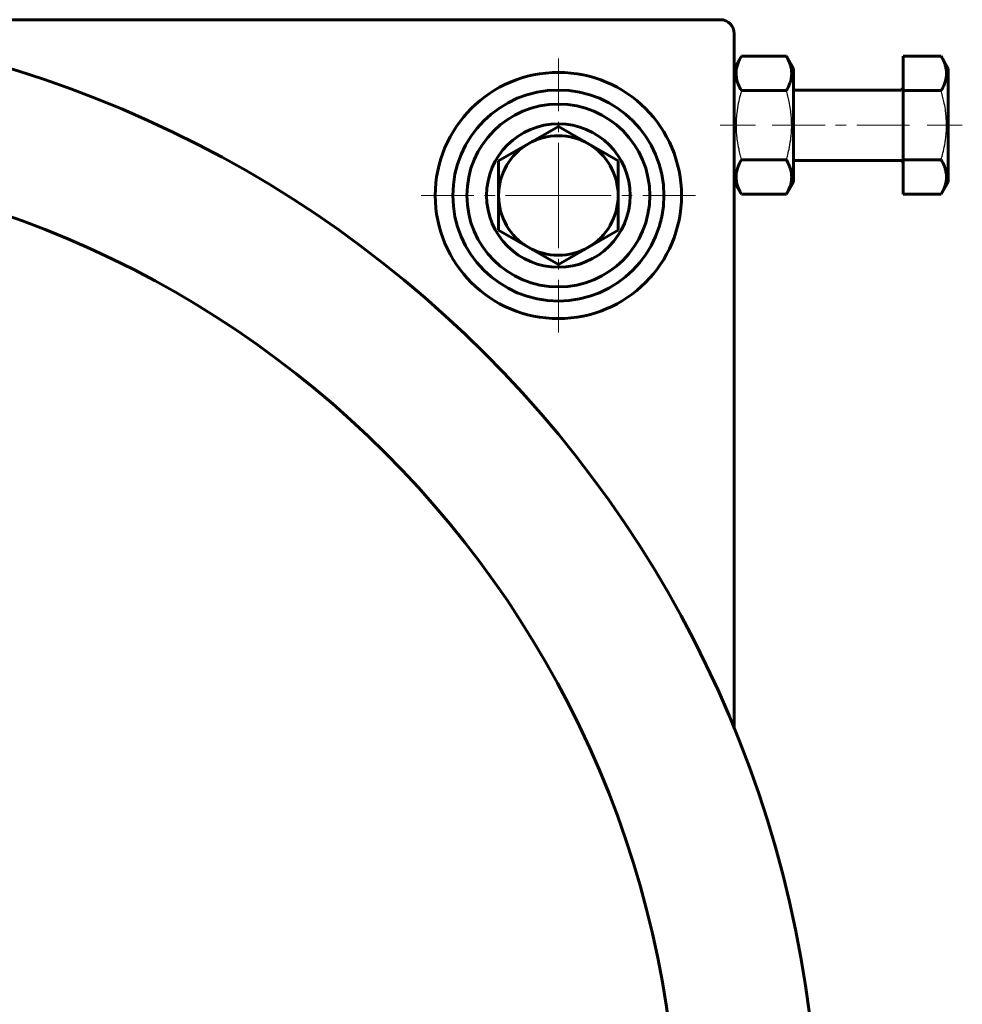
# Model space of a CAD drawing. Header units: millimetres. Extents: x -382 to 849, y -192 to 192.
# Tile 14 of 14: x 715 to 849, y 0 to 140. Entities that reach past the tile are written whole.
import ezdxf

# ---------------------------------------------------------------- set-up
doc = ezdxf.new("R2010")
doc.units = ezdxf.units.MM
for name, pattern in [('K5LT-1', [0]), ('K5LT_AXLED', [12, 7.5, -1.5, 1.5, -1.5]), ('K5LT_BASIC', [0])]:
    doc.linetypes.add(name, pattern=pattern)
doc.layers.add('Системный слой (1)', color=7, linetype='Continuous', true_color=0x6c6c6c)

# ---------------------------------------------------------------- blocks, each defined once
blk = doc.blocks.new('U70')
at = {"layer": 'Системный слой (1)', "color": 30, "linetype": 'K5LT_AXLED', "lineweight": 18, "true_color": 0xff8000}
for q in [(791.6, 134.5), (772.1, 115), (811.1, 115), (791.6, 95.5)]:
    blk.add_line((791.6, 115), q, dxfattribs=at)

msp = doc.modelspace()

# ---------------------------------------------------------------- linework, layer by layer
at = {"layer": 'Системный слой (1)', "color": 150, "linetype": 'K5LT_BASIC', "lineweight": 60, "true_color": 0x0080ff}
for p, q in [((814.6, 140), (666.6, 140)), ((816.6, 39.19), (816.6, 138)), ((816.6, 133.07), (817.61, 134.81)), ((817.61, 134.81), (824, 134.81)), ((824, 134.81), (825, 133.07)), ((840.6, 134.81), (840.6, 129.91)), ((840.6, 134.81), (846, 134.81)), ((846, 134.81), (847, 133.07)), ((825, 116.92), (825, 133.07)), ((847, 116.92), (847, 133.07)), ((817.61, 129.91), (824, 129.91)), ((840.2, 130), (825, 130)), ((840.6, 129.91), (846, 129.91)), ((840.6, 129.91), (840.6, 120.09)), ((791.6, 124.81), (783.1, 119.91)), ((800.1, 119.91), (791.6, 124.81)), ((783.1, 119.91), (783.1, 110.09)), ((800.1, 110.09), (800.1, 119.91)), ((817.61, 120.09), (824, 120.09)), ((840.2, 120), (825, 120)), ((840.6, 120.09), (846, 120.09)), ((840.6, 120.09), (840.6, 115.19)), ((816.6, 116.92), (817.61, 115.19)), ((824, 115.19), (825, 116.92)), ((846, 115.19), (847, 116.92)), ((817.61, 115.19), (824, 115.19)), ((840.6, 115.19), (846, 115.19)), ((783.1, 110.09), (791.6, 105.19)), ((791.6, 105.19), (800.1, 110.09))]:
    msp.add_line(p, q, dxfattribs=at)
at = {"layer": 'Системный слой (1)', "color": 30, "linetype": 'K5LT_AXLED', "lineweight": 18, "true_color": 0xff8000}
for p, q in [((814.6, 125), (819.61, 125)), ((822, 125), (842.6, 125)), ((844, 125), (849, 125))]:
    msp.add_line(p, q, dxfattribs=at)
at = {"layer": 'Системный слой (1)', "color": 150, "linetype": 'K5LT_BASIC', "lineweight": 60, "true_color": 0x0080ff}
for centre, radius in [((666.6, -22), 162), ((791.6, 115), 17.5), ((791.6, 115), 15), ((791.6, 115), 13), ((791.6, 115), 10.2), ((666.6, -22), 142)]:
    msp.add_circle(centre, radius, dxfattribs=at)
for centre, radius, start, end in [((814.6, 138), 2, 0, 90), ((840.2, 130.4), 0.4, 270, 0), ((791.6, 115), 8.5, 90, 120), ((791.6, 115), 8.5, 60, 90), ((791.6, 115), 8.5, 120, 180), ((791.6, 115), 8.5, 0, 60), ((840.2, 119.6), 0.4, 0, 90), ((791.6, 115), 8.5, 180, 240), ((791.6, 115), 8.5, 300, 0), ((791.6, 115), 8.5, 240, 300)]:
    msp.add_arc(centre, radius, start, end, dxfattribs=at)
for points in [[(817.61, 134.81), (817.43, 134.5), (817.22, 134.09), (817.03, 133.55), (816.95, 133.22), (816.88, 132.9), (816.85, 132.59), (816.85, 132.3), (816.87, 131.98), (816.92, 131.62), (817.02, 131.19), (817.23, 130.62), (817.45, 130.18), (817.61, 129.91)], [(824, 129.91), (824.18, 130.22), (824.39, 130.63), (824.58, 131.18), (824.66, 131.5), (824.73, 131.83), (824.76, 132.13), (824.76, 132.42), (824.74, 132.75), (824.69, 133.1), (824.59, 133.53), (824.38, 134.1), (824.16, 134.54), (824, 134.81)], [(846, 129.91), (846.18, 130.22), (846.39, 130.63), (846.58, 131.18), (846.66, 131.5), (846.73, 131.83), (846.76, 132.13), (846.76, 132.42), (846.74, 132.75), (846.69, 133.1), (846.59, 133.53), (846.38, 134.1), (846.16, 134.54), (846, 134.81)], [(817.61, 120.09), (817.43, 119.78), (817.22, 119.37), (817.03, 118.82), (816.95, 118.5), (816.88, 118.17), (816.85, 117.87), (816.85, 117.58), (816.87, 117.25), (816.92, 116.9), (817.02, 116.47), (817.23, 115.9), (817.45, 115.46), (817.61, 115.19)], [(824, 115.19), (824.18, 115.5), (824.39, 115.91), (824.58, 116.45), (824.66, 116.78), (824.73, 117.1), (824.76, 117.41), (824.76, 117.7), (824.74, 118.02), (824.69, 118.38), (824.59, 118.81), (824.38, 119.38), (824.16, 119.82), (824, 120.09)], [(846, 115.19), (846.18, 115.5), (846.39, 115.91), (846.58, 116.45), (846.66, 116.78), (846.73, 117.1), (846.76, 117.41), (846.76, 117.7), (846.74, 118.02), (846.69, 118.38), (846.59, 118.81), (846.38, 119.38), (846.16, 119.82), (846, 120.09)]]:
    msp.add_open_spline(points, degree=3, knots=[0, 0, 0, 0, 2.750356, 3.588044, 4.637308, 5.492849, 6.359079, 7.188001, 7.964308, 9.085494, 10.187714, 11.611112, 14, 14, 14, 14], dxfattribs=at)
at = {"layer": 'Системный слой (1)', "color": 7, "linetype": 'K5LT-1'}
for points in [[(817.61, 129.91), (817.54, 129.68), (817.38, 129.09), (817.14, 128.03), (816.97, 126.96), (816.89, 126.14), (816.86, 125.68), (816.85, 125.38), (816.85, 125.13), (816.85, 124.86), (816.86, 124.53), (816.87, 124.12), (816.92, 123.54), (817.01, 122.7), (817.19, 121.75), (817.4, 120.85), (817.54, 120.34), (817.61, 120.09)], [(824, 120.09), (824.07, 120.32), (824.23, 120.91), (824.47, 121.97), (824.64, 123.04), (824.72, 123.86), (824.75, 124.32), (824.76, 124.62), (824.76, 124.87), (824.76, 125.14), (824.75, 125.47), (824.74, 125.88), (824.69, 126.46), (824.6, 127.3), (824.42, 128.25), (824.21, 129.15), (824.07, 129.66), (824, 129.91)], [(846, 120.09), (846.07, 120.32), (846.23, 120.91), (846.47, 121.97), (846.64, 123.04), (846.72, 123.86), (846.75, 124.32), (846.76, 124.62), (846.76, 124.87), (846.76, 125.14), (846.75, 125.47), (846.74, 125.88), (846.69, 126.46), (846.6, 127.3), (846.42, 128.25), (846.21, 129.15), (846.07, 129.66), (846, 129.91)]]:
    msp.add_open_spline(points, degree=3, knots=[0, 0, 0, 0, 3.152296, 8.024027, 14.430358, 17.4743, 18.996271, 20.518242, 21.409855, 22.301468, 24.084694, 25.867919, 27.651145, 31.792504, 37.072525, 40.536262, 44, 44, 44, 44], dxfattribs=at)

# ---------------------------------------------------------------- block references
at = {"layer": 'Системный слой (1)'}
msp.add_blockref('U70', (0, 0), dxfattribs=at)

doc.saveas('drawing.dxf')
